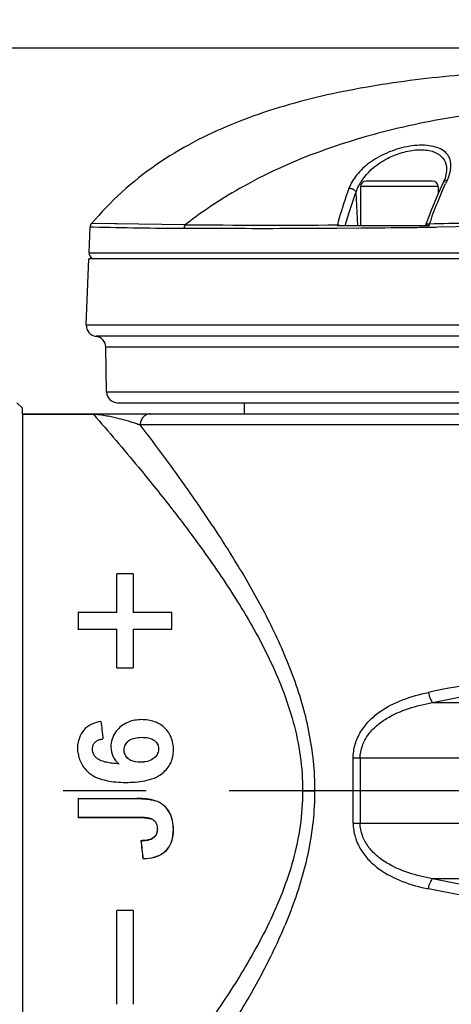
# Model space of a CAD drawing. Header units: millimetres. Extents: x 5828 to 6704, y 123 to 421.
# Tile 23 of 145: x 6397.16 to 6399.11, y 208.22 to 212.66. Entities that reach past the tile are written whole.
import ezdxf
from ezdxf import colors
from ezdxf.entities.mleader import LeaderData, LeaderLine
from ezdxf.math import Vec2, Vec3

# ---------------------------------------------------------------- set-up
doc = ezdxf.new("R2010")
doc.units = ezdxf.units.MM
doc.linetypes.add('CENTER', pattern=[0.6, 0.375, -0.075, 0.075, -0.075])
for name, color, linetype in [('中心线', 7, 'Continuous'), ('外形图', 7, 'Continuous'), ('多重引线', 7, 'Continuous'), ('尺寸标注', 7, 'Continuous')]:
    doc.layers.add(name, color=color, linetype=linetype)
doc.styles.add('微软雅黑', font='msyh.ttc', dxfattribs={"height": 1.5})
doc.dimstyles.new('尺寸标注_1_20比例', dxfattribs={"dimtxt": 1.5, "dimasz": 1.25, "dimexe": 0.5, "dimexo": 0.4, "dimgap": 0.5, "dimtad": 1, "dimdec": 1, "dimlfac": 20, "dimdsep": 46, "dimtxsty": '微软雅黑', "dimcen": 0.09, "dimadec": 0, "dimazin": 0, "dimtp": 0.01, "dimtm": 0.01, "dimtfac": 1, "dimtdec": 1, "dimtofl": 0, "dimtmove": 0, "dimatfit": 3, "dimfxl": 1, "dimtolj": 1, "dimarcsym": 0})

# ---------------------------------------------------------------- blocks, each defined once
blk = doc.blocks.new('*D1115')
at = {"layer": 'Defpoints', "color": 0}
for p in [(6401.6767, 212.5365), (6392.9512, 205.8365), (6401.6767, 205.8365)]:
    blk.add_point(p, dxfattribs=at)
at = {"layer": '尺寸标注', "color": 0, "lineweight": -2}
for p, q in [((6401.2767, 212.5365), (6392.4512, 212.5365)), ((6392.9512, 211.2865), (6392.9512, 207.0865)), ((6401.2767, 205.8365), (6392.4512, 205.8365))]:
    blk.add_line(p, q, dxfattribs=at)
at = {"layer": '尺寸标注', "color": 0}
for points in [[(6393.1595, 211.2865), (6392.7428, 211.2865), (6392.9512, 212.5365)], [(6392.7428, 207.0865), (6393.1595, 207.0865), (6392.9512, 205.8365)]]:
    blk.add_solid(points, dxfattribs=at)
at = {"layer": '尺寸标注', "color": 0, "insert": (6391.6721, 209.1865), "char_height": 1.5, "attachment_point": 5, "rotation": 90, "style": '微软雅黑'}
blk.add_mtext('\\A1;134', dxfattribs=at)

msp = doc.modelspace()

# ---------------------------------------------------------------- linework, layer by layer
at = {"layer": '中心线', "linetype": 'CENTER', "ltscale": 5}
msp.add_line((6395.1097, 209.1865), (6433.2693, 209.1865), dxfattribs=at)
at = {"layer": '外形图', "color": 7, "linetype": 'Continuous'}
for p, q in [((6399.0896, 211.9824), (6399.0896, 211.9824)), ((6398.7017, 211.9115), (6398.7017, 211.7365)), ((6399.0517, 211.9115), (6398.7017, 211.9115)), ((6399.0267, 211.9365), (6398.7267, 211.9365)), ((6399.0517, 211.9115), (6399.0517, 211.8802)), ((6399.0747, 211.9307), (6399.0746, 211.9306)), ((6398.6888, 211.7365), (6398.6814, 211.8861)), ((6399.019, 211.8004), (6398.9954, 211.7365)), ((6397.477, 211.6125), (6397.482, 211.7299)), ((6397.482, 211.7299), (6397.4955, 211.7296)), ((6397.9108, 211.7398), (6397.488, 211.745)), ((6397.701, 211.742), (6397.5082, 211.7447)), ((6397.9108, 211.7398), (6397.701, 211.742)), ((6398.7056, 211.7239), (6398.5948, 211.7232)), ((6398.596, 211.7365), (6399.011, 211.7365)), ((6398.7056, 211.7239), (6398.5961, 211.7232)), ((6399.01, 211.7274), (6398.9944, 211.7271)), ((6399.4855, 211.7369), (6399.051, 211.7281)), ((6397.4642, 211.2876), (6397.4759, 211.5865)), ((6412.6251, 211.5865), (6397.4759, 211.5865)), ((6397.477, 211.6125), (6411.2023, 211.6125)), ((6397.4642, 211.2876), (6403.177, 211.2883)), ((6399.4026, 211.2362), (6397.5084, 211.2362)), ((6397.5561, 210.9856), (6397.5526, 211.1874)), ((6399.4058, 211.1874), (6397.5526, 211.1874)), ((6397.5561, 210.9856), (6399.4092, 210.9856)), ((6397.1767, 210.9115), (6397.1517, 210.9365)), ((6397.6061, 210.9365), (6401.7473, 210.9365)), ((6398.1767, 210.9365), (6398.1767, 210.8865)), ((6397.1767, 210.885), (6397.1767, 210.9115)), ((6397.1767, 210.8865), (6397.1767, 207.4865)), ((6397.1767, 210.8865), (6399.4755, 210.8865)), ((6397.1767, 210.885), (6397.4967, 210.885)), ((6397.4967, 210.885), (6397.4967, 210.8865)), ((6399.5767, 210.8365), (6397.7077, 210.8365)), ((6397.6017, 209.99), (6397.6017, 210.164)), ((6397.6762, 210.164), (6397.6017, 210.164)), ((6397.6762, 210.164), (6397.6762, 209.99)), ((6397.6017, 209.99), (6397.4272, 209.99)), ((6397.8507, 209.99), (6397.6762, 209.99)), ((6397.4272, 209.915), (6397.6017, 209.915)), ((6397.6017, 209.741), (6397.6017, 209.915)), ((6397.6762, 209.915), (6397.6762, 209.741)), ((6397.6762, 209.915), (6397.8507, 209.915)), ((6397.6017, 209.741), (6397.6762, 209.741)), ((6399.0265, 209.5841), (6399.6369, 209.5841)), ((6397.6549, 209.4113), (6397.6552, 209.411)), ((6397.4267, 209.3604), (6397.4267, 209.3968)), ((6397.6534, 209.3307), (6397.6537, 209.331)), ((6397.7695, 209.3327), (6397.7692, 209.333)), ((6398.6684, 209.0402), (6398.6684, 209.3328)), ((6399.5058, 209.3328), (6398.6684, 209.3328)), ((6398.6999, 209.3328), (6398.6999, 209.0402)), ((6397.7077, 209.3146), (6397.7077, 209.315)), ((6397.4276, 209.1506), (6397.4272, 209.151)), ((6397.4272, 209.151), (6397.6946, 209.151)), ((6397.4276, 209.1506), (6397.6946, 209.1506)), ((6397.6946, 209.1506), (6397.6946, 209.151)), ((6398.4961, 209.1845), (6398.4405, 209.1846)), ((6397.7756, 209.1406), (6397.7757, 209.141)), ((6397.4276, 209.0659), (6397.4272, 209.0655)), ((6397.4272, 209.0655), (6397.7007, 209.0655)), ((6397.7007, 209.0659), (6397.4276, 209.0659)), ((6397.8573, 209.0105), (6397.8577, 209.0105)), ((6398.6684, 209.0402), (6399.5058, 209.0402)), ((6397.7624, 208.9706), (6397.7622, 208.971)), ((6397.7112, 208.9601), (6397.7107, 208.9605)), ((6397.7201, 208.8804), (6397.7197, 208.88)), ((6401.54, 208.7889), (6399.0265, 208.7889)), ((6397.6017, 208.2225), (6397.6017, 208.6455)), ((6397.6762, 208.6455), (6397.6017, 208.6455)), ((6397.6762, 208.6455), (6397.6762, 208.2225))]:
    msp.add_line(p, q, dxfattribs=at)
for points in [[(6399.0896, 211.9824), (6399.0828, 211.9505), (6399.0747, 211.9307)], [(6399.0746, 211.9306), (6399.052, 211.8808), (6399.019, 211.8004)]]:
    msp.add_lwpolyline(points, dxfattribs=at)
for centre, radius, start, end in [((6398.9522, 212.0121), 0.1579, 347.4024, 350.6095), ((6398.9552, 212.0115), 0.1547, 332.2028, 347.3627), ((6399.1988, 210.0689), 2.1097, 119.0851, 127.6273), ((6398.7267, 211.9115), 0.025, 90, 180), ((6399.0267, 211.9115), 0.025, 0, 90), ((6399.5149, 211.721), 0.4758, 152.689, 154.4772), ((6398.1422, 240.985), 29.2625, 268.73354, 269.53552), ((6398.3025, 251.5513), 39.8134, 269.43634, 270.42385), ((6397.5019, 211.6115), 0.025, 177.5821, 239.194), ((6397.5142, 211.2858), 0.05, 177.9221, 263.3426), ((6397.5026, 211.1865), 0.05, 1, 83.3426), ((6397.6061, 210.9865), 0.05, 181, 270), ((6397.6993, 209.5241), 0.2337, 247.9793, 248.3191)]:
    msp.add_arc(centre, radius, start, end, dxfattribs=at)
for centre, major_axis, ratio, start_param, end_param in [((6397.4612, 209.1865), (-0.0149, 1.75), 0.017454, 1.093618, 1.141292), ((6397.8167, 209.1865), (0.0149, 1.75), 0.017454, -1.141292, -1.093618), ((6397.4578, 209.1865), (0.0014, 1.75), 0.017455, -4.692088, -4.643177)]:
    msp.add_ellipse(centre, major_axis=major_axis, ratio=ratio, start_param=start_param, end_param=end_param, dxfattribs=at)
for points, knots in [([(6400.4767, 212.457), (6400.3496, 212.4536), (6400.0913, 212.4494), (6399.6993, 212.4449), (6399.3, 212.4294), (6398.8986, 212.392), (6398.5024, 212.3221), (6398.1215, 212.2057), (6397.7694, 212.023), (6397.573, 211.8451), (6397.488, 211.745)], [0, 0, 0, 0, 0.120588, 0.244886, 0.371583, 0.499299, 0.626802, 0.752327, 0.875495, 1, 1, 1, 1]), ([(6400.4767, 212.3137), (6400.2801, 212.311), (6399.8895, 212.3047), (6399.4013, 212.2705), (6399.0144, 212.2093), (6398.6284, 212.1192), (6398.3472, 212.0095), (6398.1733, 211.9126)], [0, 0, 0, 0, 0.249832, 0.496432, 0.620979, 0.746989, 1, 1, 1, 1]), ([(6399.1079, 211.9863), (6399.1107, 212.0035), (6399.1106, 212.0311), (6399.0916, 212.0617), (6399.0688, 212.0796), (6399.038, 212.0921), (6398.9849, 212.1011), (6398.9093, 212.0948), (6398.8207, 212.0671), (6398.7426, 212.0233), (6398.6838, 211.9687), (6398.6574, 211.9256), (6398.6496, 211.904)], [0, 0, 0, 0, 0.086698, 0.128919, 0.175384, 0.229523, 0.292934, 0.442483, 0.602927, 0.753215, 0.885163, 1, 1, 1, 1]), ([(6398.7178, 211.9533), (6398.7437, 211.9869), (6398.7974, 212.0297), (6398.88, 212.065), (6398.9469, 212.0793), (6399.0081, 212.078), (6399.0575, 212.0601), (6399.087, 212.0245), (6399.0903, 211.9961), (6399.0896, 211.9824)], [0, 0, 0, 0, 0.27549, 0.429342, 0.581271, 0.715477, 0.822756, 0.911165, 1, 1, 1, 1]), ([(6398.6966, 211.9211), (6398.6981, 211.9238), (6398.7045, 211.935), (6398.7118, 211.9456), (6398.7178, 211.9533)], [0, 0, 0, 0, 0.244307, 1, 1, 1, 1]), ([(6398.6496, 211.904), (6398.6447, 211.8911), (6398.6251, 211.8368), (6398.6085, 211.7814), (6398.597, 211.739)], [0, 0, 0, 0, 0.238548, 1, 1, 1, 1]), ([(6398.6496, 211.904), (6398.6522, 211.9043), (6398.662, 211.9042), (6398.6715, 211.8995), (6398.6763, 211.8944)], [0, 0, 0, 0, 0.276706, 1, 1, 1, 1]), ([(6398.6814, 211.8861), (6398.6824, 211.889), (6398.6866, 211.901), (6398.692, 211.9126), (6398.6966, 211.9211)], [0, 0, 0, 0, 0.244985, 1, 1, 1, 1]), ([(6399.0123, 211.7428), (6399.0182, 211.7589), (6399.0296, 211.7909), (6399.0478, 211.8376), (6399.0663, 211.8825), (6399.0787, 211.9119), (6399.0855, 211.926)], [0, 0, 0, 0, 0.261272, 0.515624, 0.761965, 1, 1, 1, 1]), ([(6399.0921, 211.9393), (6399.0883, 211.9395), (6399.0812, 211.9383), (6399.0759, 211.9333), (6399.0747, 211.9307)], [0, 0, 0, 0, 0.568702, 1, 1, 1, 1]), ([(6398.6332, 211.7365), (6398.6368, 211.7497), (6398.6513, 211.8), (6398.6678, 211.8498), (6398.6814, 211.886)], [0, 0, 0, 0, 0.260699, 1, 1, 1, 1]), ([(6398.5948, 211.7232), (6398.5295, 211.7228), (6398.2996, 211.7214), (6398.0696, 211.722), (6397.905, 211.7234)], [0, 0, 0, 0, 0.284082, 1, 1, 1, 1]), ([(6398.9944, 211.7271), (6398.9698, 211.7266), (6398.8735, 211.7251), (6398.7773, 211.7244), (6398.7056, 211.7239)], [0, 0, 0, 0, 0.255355, 1, 1, 1, 1]), ([(6399.0123, 211.7428), (6399.011, 211.7428), (6399.0066, 211.7428), (6399.0021, 211.7416), (6398.9994, 211.74)], [0, 0, 0, 0, 0.296744, 1, 1, 1, 1]), ([(6399.4855, 211.7519), (6399.4455, 211.7511), (6399.2877, 211.7478), (6399.13, 211.7454), (6399.0123, 211.7428)], [0, 0, 0, 0, 0.253747, 1, 1, 1, 1]), ([(6397.4967, 210.885), (6397.5654, 210.8061), (6397.6817, 210.6696), (6397.8475, 210.464), (6397.9991, 210.2631), (6398.1536, 210.0357), (6398.2723, 209.8258), (6398.3524, 209.6424), (6398.4012, 209.4956), (6398.4332, 209.3422), (6398.4406, 209.2372), (6398.4405, 209.1846)], [0, 0, 0, 0, 0.158217, 0.271276, 0.399494, 0.538972, 0.68694, 0.763502, 0.841439, 0.920427, 1, 1, 1, 1]), ([(6397.4967, 210.885), (6397.4976, 210.885), (6397.5008, 210.8849), (6397.504, 210.8847), (6397.5064, 210.8846)], [0, 0, 0, 0, 0.259856, 1, 1, 1, 1]), ([(6397.5064, 210.8846), (6397.5184, 210.8839), (6397.5397, 210.8812), (6397.5775, 210.8745), (6397.6186, 210.8648), (6397.6575, 210.8537), (6397.6867, 210.8441), (6397.7009, 210.8392), (6397.7077, 210.8365)], [0, 0, 0, 0, 0.17396, 0.31007, 0.55456, 0.78412, 0.894181, 1, 1, 1, 1]), ([(6397.754, 210.8865), (6397.748, 210.8865), (6397.7356, 210.8838), (6397.7202, 210.8725), (6397.71, 210.856), (6397.7077, 210.843), (6397.7077, 210.8365)], [0, 0, 0, 0, 0.241153, 0.487489, 0.741167, 1, 1, 1, 1]), ([(6398.4961, 209.1845), (6398.4962, 209.2748), (6398.4772, 209.4543), (6398.4009, 209.7093), (6398.2956, 209.9451), (6398.1757, 210.1615), (6398.051, 210.3594), (6397.897, 210.5841), (6397.7814, 210.7401), (6397.7077, 210.8365)], [0, 0, 0, 0, 0.14549, 0.288575, 0.427502, 0.560884, 0.687179, 0.804378, 1, 1, 1, 1]), ([(6400.0091, 209.7329), (6399.8395, 209.7329), (6399.5033, 209.7152), (6399.1705, 209.664), (6399.0076, 209.6298)], [0, 0, 0, 0, 0.504782, 1, 1, 1, 1]), ([(6399.0265, 209.5841), (6399.1855, 209.6183), (6399.5104, 209.6695), (6399.8388, 209.6872), (6400.0045, 209.6872)], [0, 0, 0, 0, 0.495224, 1, 1, 1, 1]), ([(6398.6684, 209.3328), (6398.6684, 209.354), (6398.6746, 209.3962), (6398.7007, 209.4536), (6398.7389, 209.5021), (6398.8003, 209.5543), (6398.8908, 209.6001), (6398.9682, 209.6215), (6399.0076, 209.6298)], [0, 0, 0, 0, 0.130432, 0.258501, 0.383779, 0.507209, 0.752293, 1, 1, 1, 1]), ([(6399.0076, 209.6298), (6399.0095, 209.6203), (6399.0131, 209.6071), (6399.0203, 209.592), (6399.0244, 209.5862), (6399.0265, 209.5841)], [0, 0, 0, 0, 0.577933, 0.817315, 1, 1, 1, 1]), ([(6398.6999, 209.3328), (6398.6999, 209.3518), (6398.7068, 209.39), (6398.7344, 209.44), (6398.773, 209.4807), (6398.833, 209.5235), (6398.9184, 209.5602), (6398.9902, 209.5774), (6399.0265, 209.5841)], [0, 0, 0, 0, 0.128563, 0.255192, 0.37988, 0.503565, 0.750539, 1, 1, 1, 1]), ([(6397.5307, 209.499), (6397.5177, 209.4968), (6397.4921, 209.4899), (6397.4584, 209.4681), (6397.435, 209.4355), (6397.4282, 209.4098), (6397.4267, 209.3968)], [0, 0, 0, 0, 0.251415, 0.501562, 0.750674, 1, 1, 1, 1]), ([(6397.8082, 209.265), (6397.8159, 209.2714), (6397.8302, 209.2856), (6397.8464, 209.3111), (6397.856, 209.3398), (6397.8588, 209.3698), (6397.8565, 209.3997), (6397.8479, 209.4285), (6397.8329, 209.4546), (6397.812, 209.4763), (6397.7866, 209.4927), (6397.7581, 209.5026), (6397.7283, 209.5071), (6397.6981, 209.5068), (6397.6684, 209.5018), (6397.6313, 209.4868), (6397.608, 209.4661), (6397.5966, 209.4499)], [0, 0, 0, 0, 0.062744, 0.125467, 0.188006, 0.250543, 0.312936, 0.37521, 0.437485, 0.499855, 0.562373, 0.624996, 0.687804, 0.750561, 0.813354, 0.875945, 1, 1, 1, 1]), ([(6397.5157, 209.33), (6397.5116, 209.3332), (6397.5039, 209.3403), (6397.4954, 209.3537), (6397.4919, 209.3691), (6397.4928, 209.3848), (6397.4985, 209.3996), (6397.5098, 209.411), (6397.5243, 209.4174), (6397.5345, 209.4193), (6397.5397, 209.42)], [0, 0, 0, 0, 0.125405, 0.250471, 0.375286, 0.500003, 0.62451, 0.749152, 0.874379, 1, 1, 1, 1]), ([(6397.5966, 209.4499), (6397.5899, 209.4403), (6397.579, 209.419), (6397.5757, 209.3952), (6397.5757, 209.3835)], [0, 0, 0, 0, 0.499814, 1, 1, 1, 1]), ([(6397.6534, 209.3307), (6397.6477, 209.3358), (6397.638, 209.3482), (6397.6334, 209.3714), (6397.6388, 209.3945), (6397.6491, 209.4064), (6397.6549, 209.4113)], [0, 0, 0, 0, 0.250599, 0.500375, 0.749898, 1, 1, 1, 1]), ([(6397.6537, 209.331), (6397.6481, 209.336), (6397.6384, 209.3484), (6397.6339, 209.3714), (6397.6392, 209.3943), (6397.6495, 209.4061), (6397.6552, 209.411)], [0, 0, 0, 0, 0.250553, 0.500324, 0.749879, 1, 1, 1, 1]), ([(6397.6552, 209.411), (6397.663, 209.4176), (6397.683, 209.4255), (6397.7138, 209.4277), (6397.7446, 209.4259), (6397.7649, 209.4186), (6397.7727, 209.412)], [0, 0, 0, 0, 0.248997, 0.500071, 0.751188, 1, 1, 1, 1]), ([(6397.7727, 209.412), (6397.7784, 209.4071), (6397.7883, 209.3949), (6397.7921, 209.3717), (6397.7855, 209.3493), (6397.775, 209.3379), (6397.7692, 209.333)], [0, 0, 0, 0, 0.249873, 0.499046, 0.748866, 1, 1, 1, 1]), ([(6397.773, 209.4123), (6397.7788, 209.4074), (6397.7887, 209.3951), (6397.7925, 209.3717), (6397.7859, 209.3491), (6397.7753, 209.3376), (6397.7695, 209.3327)], [0, 0, 0, 0, 0.249866, 0.499027, 0.748851, 1, 1, 1, 1]), ([(6397.5757, 209.3835), (6397.5757, 209.3691), (6397.5818, 209.3398), (6397.6008, 209.3169), (6397.6117, 209.3075)], [0, 0, 0, 0, 0.499085, 1, 1, 1, 1]), ([(6397.4267, 209.3604), (6397.4277, 209.3514), (6397.4311, 209.3336), (6397.4449, 209.3), (6397.4629, 209.2786), (6397.4767, 209.267)], [0, 0, 0, 0, 0.250093, 0.500488, 1, 1, 1, 1]), ([(6397.6117, 209.3075), (6397.6034, 209.308), (6397.5869, 209.3093), (6397.5621, 209.3128), (6397.5379, 209.3183), (6397.5223, 209.325), (6397.5157, 209.33)], [0, 0, 0, 0, 0.250211, 0.500409, 0.75046, 1, 1, 1, 1]), ([(6397.7077, 209.3146), (6397.6934, 209.3146), (6397.6734, 209.317), (6397.657, 209.3275), (6397.6534, 209.3307)], [0, 0, 0, 0, 0.748823, 1, 1, 1, 1]), ([(6397.7077, 209.315), (6397.6934, 209.315), (6397.6736, 209.3174), (6397.6573, 209.3278), (6397.6537, 209.331)], [0, 0, 0, 0, 0.748824, 1, 1, 1, 1]), ([(6397.7692, 209.333), (6397.7609, 209.326), (6397.7404, 209.3167), (6397.7186, 209.315), (6397.7077, 209.315)], [0, 0, 0, 0, 0.498598, 1, 1, 1, 1]), ([(6397.7695, 209.3327), (6397.7612, 209.3257), (6397.7405, 209.3163), (6397.7186, 209.3146), (6397.7077, 209.3146)], [0, 0, 0, 0, 0.4986, 1, 1, 1, 1]), ([(6397.4767, 209.267), (6397.4987, 209.2485), (6397.5557, 209.2277), (6397.6422, 209.2221), (6397.7287, 209.2268), (6397.7861, 209.2466), (6397.8082, 209.265)], [0, 0, 0, 0, 0.249032, 0.500028, 0.751048, 1, 1, 1, 1]), ([(6398.4405, 209.1846), (6398.4404, 209.1321), (6398.4327, 209.0274), (6398.4003, 208.8743), (6398.3514, 208.7279), (6398.2711, 208.545), (6398.1524, 208.3356), (6397.9982, 208.1086), (6397.8468, 207.9081), (6397.6814, 207.7029), (6397.5653, 207.5667), (6397.4967, 207.488)], [0, 0, 0, 0, 0.079598, 0.158599, 0.236543, 0.313109, 0.461077, 0.600548, 0.728751, 0.841792, 1, 1, 1, 1]), ([(6397.7757, 209.141), (6397.7628, 209.1453), (6397.7356, 209.1499), (6397.7083, 209.151), (6397.6946, 209.151)], [0, 0, 0, 0, 0.499774, 1, 1, 1, 1]), ([(6397.6946, 209.1506), (6397.7083, 209.1506), (6397.7355, 209.1495), (6397.7626, 209.1449), (6397.7756, 209.1406)], [0, 0, 0, 0, 0.500225, 1, 1, 1, 1]), ([(6397.7077, 207.5365), (6397.7812, 207.6327), (6397.8966, 207.7883), (6398.0503, 208.0126), (6398.1748, 208.21), (6398.2945, 208.4259), (6398.3999, 208.6609), (6398.4634, 208.8722), (6398.4911, 209.0491), (6398.496, 209.1393), (6398.4961, 209.1845)], [0, 0, 0, 0, 0.195596, 0.312763, 0.439022, 0.572369, 0.711264, 0.854327, 0.926991, 1, 1, 1, 1]), ([(6397.8573, 209.0105), (6397.8573, 209.0242), (6397.8552, 209.0518), (6397.8409, 209.0911), (6397.8135, 209.1231), (6397.7886, 209.1363), (6397.7756, 209.1406)], [0, 0, 0, 0, 0.249942, 0.499888, 0.749833, 1, 1, 1, 1]), ([(6397.8577, 209.0105), (6397.8577, 209.0243), (6397.8556, 209.0519), (6397.8412, 209.0914), (6397.8137, 209.1235), (6397.7888, 209.1367), (6397.7757, 209.141)], [0, 0, 0, 0, 0.249958, 0.499905, 0.749843, 1, 1, 1, 1]), ([(6397.7685, 209.0538), (6397.7638, 209.0572), (6397.7526, 209.0613), (6397.7298, 209.0653), (6397.7123, 209.0659), (6397.7007, 209.0659)], [0, 0, 0, 0, 0.249172, 0.499435, 1, 1, 1, 1]), ([(6397.7007, 209.0655), (6397.7123, 209.0655), (6397.7297, 209.0649), (6397.7524, 209.0609), (6397.7636, 209.0569), (6397.7682, 209.0535)], [0, 0, 0, 0, 0.500566, 0.75083, 1, 1, 1, 1]), ([(6397.7197, 208.88), (6397.7378, 208.88), (6397.7741, 208.8833), (6397.8159, 208.9044), (6397.8392, 208.9323), (6397.8546, 208.9651), (6397.8577, 208.9925), (6397.8577, 209.0105)], [0, 0, 0, 0, 0.251319, 0.500673, 0.625621, 0.750502, 1, 1, 1, 1]), ([(6397.7201, 208.8804), (6397.7381, 208.8804), (6397.7742, 208.8838), (6397.8158, 208.9049), (6397.8389, 208.9327), (6397.8541, 208.9654), (6397.8573, 208.9926), (6397.8573, 209.0105)], [0, 0, 0, 0, 0.251345, 0.500702, 0.625641, 0.750511, 1, 1, 1, 1]), ([(6397.7847, 209.0135), (6397.7847, 209.0052), (6397.7817, 208.988), (6397.7693, 208.9754), (6397.7622, 208.971)], [0, 0, 0, 0, 0.500098, 1, 1, 1, 1]), ([(6397.7852, 209.0135), (6397.7852, 209.0051), (6397.7821, 208.9877), (6397.7696, 208.975), (6397.7624, 208.9706)], [0, 0, 0, 0, 0.500152, 1, 1, 1, 1]), ([(6397.7682, 209.0535), (6397.7742, 209.0491), (6397.7833, 209.0361), (6397.7847, 209.0209), (6397.7847, 209.0135)], [0, 0, 0, 0, 0.49839, 1, 1, 1, 1]), ([(6398.6684, 209.0402), (6398.6684, 209.019), (6398.6746, 208.9768), (6398.7007, 208.9194), (6398.7389, 208.8709), (6398.8003, 208.8187), (6398.8908, 208.7729), (6398.9682, 208.7515), (6399.0076, 208.7432)], [0, 0, 0, 0, 0.13043, 0.258499, 0.383777, 0.507208, 0.752292, 1, 1, 1, 1]), ([(6399.0265, 208.7889), (6398.9902, 208.7956), (6398.9184, 208.8128), (6398.833, 208.8494), (6398.773, 208.8923), (6398.7344, 208.933), (6398.7068, 208.983), (6398.6999, 209.0211), (6398.6999, 209.0402)], [0, 0, 0, 0, 0.249461, 0.496434, 0.620119, 0.744806, 0.871436, 1, 1, 1, 1]), ([(6397.7622, 208.971), (6397.7547, 208.9664), (6397.737, 208.9621), (6397.7195, 208.9608), (6397.7107, 208.9605)], [0, 0, 0, 0, 0.498997, 1, 1, 1, 1]), ([(6397.7112, 208.9601), (6397.72, 208.9604), (6397.7374, 208.9618), (6397.755, 208.966), (6397.7624, 208.9706)], [0, 0, 0, 0, 0.501003, 1, 1, 1, 1]), ([(6399.0076, 208.7432), (6399.0095, 208.7527), (6399.0131, 208.7659), (6399.0203, 208.7809), (6399.0244, 208.7868), (6399.0265, 208.7889)], [0, 0, 0, 0, 0.577933, 0.817315, 1, 1, 1, 1]), ([(6400.0045, 208.6858), (6399.8388, 208.6858), (6399.5104, 208.7035), (6399.1855, 208.7547), (6399.0265, 208.7889)], [0, 0, 0, 0, 0.504776, 1, 1, 1, 1]), ([(6400.0091, 208.6401), (6399.8395, 208.6401), (6399.5033, 208.6578), (6399.1705, 208.709), (6399.0076, 208.7432)], [0, 0, 0, 0, 0.504782, 1, 1, 1, 1])]:
    msp.add_open_spline(points, degree=3, knots=knots, dxfattribs=at)
for points in [[(6398.6763, 211.8944), (6398.6785, 211.892), (6398.6804, 211.8892), (6398.6814, 211.8861)], [(6397.488, 211.745), (6397.4845, 211.7409), (6397.4823, 211.7353), (6397.482, 211.7299)], [(6397.9108, 211.7398), (6397.9072, 211.7353), (6397.9052, 211.7292), (6397.905, 211.7234)], [(6398.597, 211.739), (6398.5966, 211.7381), (6398.5963, 211.7373), (6398.5961, 211.7364)], [(6398.597, 211.739), (6398.6009, 211.7394), (6398.6049, 211.7392), (6398.6088, 211.7383)], [(6398.9994, 211.74), (6398.9979, 211.7391), (6398.9966, 211.7379), (6398.9957, 211.7365)], [(6399.051, 211.7281), (6399.0374, 211.7279), (6399.0237, 211.7276), (6399.01, 211.7274)], [(6399.0123, 211.7428), (6399.0118, 211.7407), (6399.0114, 211.7386), (6399.0112, 211.7365)], [(6397.5307, 209.499), (6397.5337, 209.4727), (6397.5367, 209.4463), (6397.5397, 209.42)], [(6397.4276, 209.1506), (6397.4276, 209.1223), (6397.4276, 209.0941), (6397.4276, 209.0659)], [(6397.7107, 208.9605), (6397.7137, 208.9337), (6397.7167, 208.9068), (6397.7197, 208.88)], [(6397.7112, 208.9601), (6397.7142, 208.9335), (6397.7171, 208.907), (6397.7201, 208.8804)]]:
    msp.add_open_spline(points, degree=3, dxfattribs=at)

# ---------------------------------------------------------------- dimensions: what is measured, and where the dimension line sits
at = {"layer": '尺寸标注'}
dim = msp.add_linear_dim(base=(6392.9512, 205.8365), p1=(6401.6767, 212.5365), p2=(6401.6767, 205.8365), angle=90, dimstyle='尺寸标注_1_20比例', dxfattribs=at)
dim.commit()
dim.dimension.update_dxf_attribs({"geometry": '*D1115', "text_midpoint": (6391.6721, 209.1865)})

# ---------------------------------------------------------------- leaders
at = {"layer": '多重引线'}
ml = msp.add_multileader_mtext('Standard', dxfattribs=at)
ml.set_content('2×M4 depth8', style='微软雅黑')
ml.set_leader_properties()
ml.build(insert=Vec2(0, 0))
ml.multileader.update_dxf_attribs({"text_left_attachment_type": 5, "text_right_attachment_type": 5, "dogleg_length": 1, "arrow_head_size": 1.25})
ctx = ml.context
ctx.base_point, ctx.char_height, ctx.arrow_head_size, ctx.landing_gap_size, ctx.plane_origin = Vec3(6396.0403, 215.5674), 1.5, 1.25, 0.5, Vec3(6417.8017, 209.8115)
ctx.left_attachment, ctx.right_attachment, ctx.text_align_type = 5, 5, 2
notes = []
notes.append((ctx, [(0, (1, 1, 0), (6410.9351, 215.5674), (-1, 0), 1, [(0, [(6417.8017, 209.8115)], 0, [])])]))
ctx.mtext.insert, ctx.mtext.alignment, ctx.mtext.flow_direction = Vec3(6409.4351, 217.6455), 3, 5
for ctx, leaders in notes:
    for number, flags, end, landing, length, lines in leaders:
        leader = LeaderData()
        leader.index, (leader.has_last_leader_line, leader.has_dogleg_vector, leader.attachment_direction) = number, flags
        leader.last_leader_point, leader.dogleg_vector, leader.dogleg_length = Vec3(end), Vec3(landing), length
        for number, points, colour, breaks in lines:
            line = LeaderLine()
            line.index, line.vertices, line.color, line.breaks = number, Vec3.list(points), colors.encode_raw_color(colour), breaks
            leader.lines.append(line)
        ctx.leaders.append(leader)

doc.saveas('drawing.dxf')
